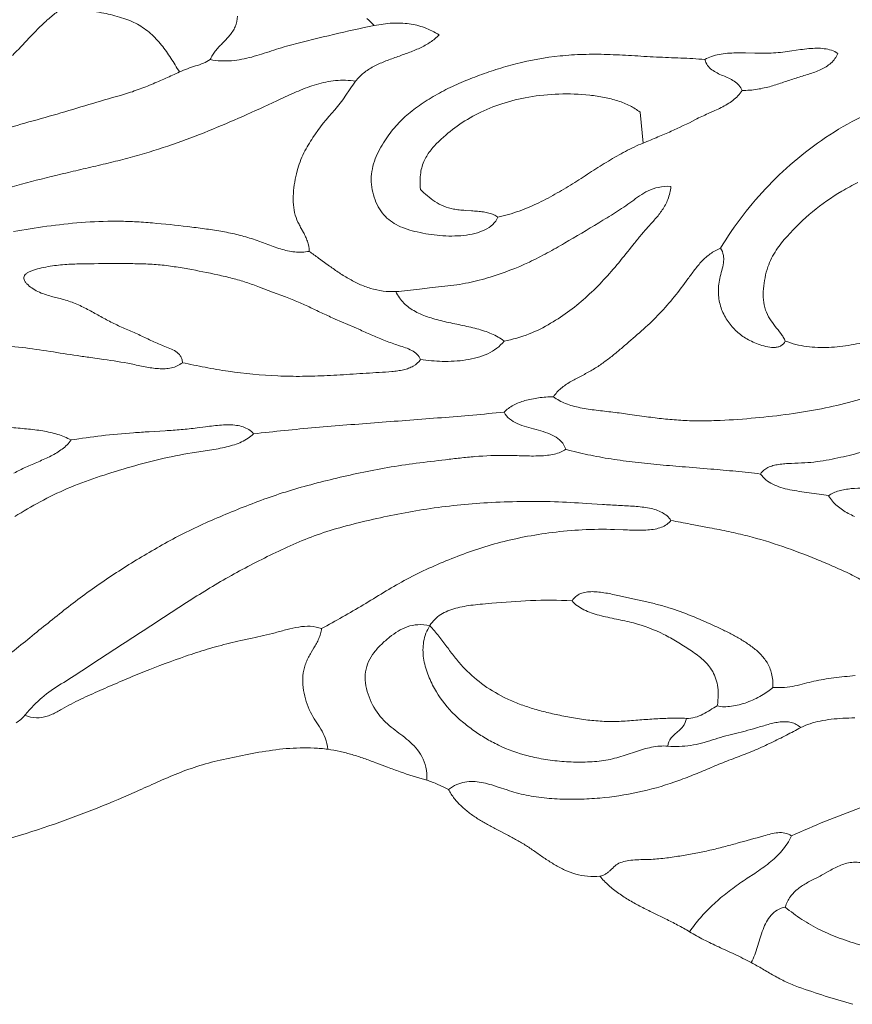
# Model space of a CAD drawing. Header units: millimetres. Extents: x 3808 to 296674, y 522 to 278159.
# Tile 5 of 13: x 112461 to 174808, y 16212 to 89907. Entities that reach past the tile are written whole.
import ezdxf

# ---------------------------------------------------------------- set-up
doc = ezdxf.new("R2010")
doc.units = ezdxf.units.MM
doc.layers.add('03_SMOOTH_PATHS_WATER_BRIDGES', color=7, linetype='CONTINUOUS', lineweight=18)

msp = doc.modelspace()

# ---------------------------------------------------------------- linework, layer by layer
at = {"layer": '03_SMOOTH_PATHS_WATER_BRIDGES'}
for points in [[(110470, 81472, -0.00405), (112858, 82165, 0.001484), (115256, 82848, 0.001688), (117631, 83550, -0.003514), (120013, 84245, 0.016585), (121190, 84621, 0.012381), (122320, 85056, 0.00818), (123398, 85523, 0.003785), (124421, 85995, 0.010373), (123781, 87036, 0.025835), (123079, 88012, 0.042074), (122262, 88873, 0.055975), (121278, 89565, 0.026926), (120710, 89835, 0.021006), (120095, 90058, 0.027253), (118755, 90395, 0.012005), (117321, 90640), (115856, 90856, 0.033267), (115096, 90358, 0.024132), (114408, 89784, 0.014196), (113768, 89161, 0.004164), (113152, 88515, -0.005131), (111921, 87233, -0.011852)], [(138456, 90002, -0.027886), (139005, 89468, -0.036407), (140381, 89648, -0.047912), (141625, 89599, -0.053969), (142773, 89311, -0.05039), (143866, 88773, -0.057904), (143203, 88220, -0.037482), (142420, 87786, -0.019505), (141560, 87430, -0.004224), (140665, 87108, 0.01039), (139780, 86776, 0.026658), (138948, 86394, 0.046068), (138212, 85916, 0.066123), (137616, 85301, 0.008813), (137211, 84725), (136841, 84180, -0.012497), (136468, 83662, -0.022791), (136056, 83167, 0.037877), (134417, 81077, 0.013131), (134066, 80524, 0.019641), (133748, 79942, 0.048951), (133235, 78583, 0.050263), (132954, 76906, 0.035295), (132959, 76054, 0.051408), (133098, 75274, 0.046689), (133376, 74600, 0.007567), (133543, 74288), (133712, 73978, -0.015125), (133869, 73662, -0.025602), (134002, 73328, -0.072884), (134144, 72569, -0.007107), (134848, 72064), (135566, 71537, 0.009142), (136304, 71018, 0.017071), (137073, 70536, 0.025202), (137881, 70120, 0.033174), (138736, 69799, 0.084452), (140625, 69560, 0.014211), (141487, 69626, 0.005865), (142408, 69732), (143356, 69851, -0.007106), (144299, 69955, 0.028172), (146065, 70222, 0.022223), (147681, 70638, 0.036524), (150624, 71765, 0.014786), (151970, 72451, 0.006943), (153268, 73186, 0.004556), (155821, 74704, 0.005911), (157076, 75480, 0.014486), (158289, 76299, -0.007054), (158880, 76725, -0.038479), (159522, 77101, -0.060382), (160281, 77359, -0.062805), (161227, 77431, -0.065516), (160995, 76459, -0.055705), (160580, 75669, -0.031782), (160053, 74991, -0.003487), (159483, 74357, 0.008726), (158927, 73710, 0.004439), (158387, 73048, -0.003893), (157313, 71717, -0.014841), (156187, 70433, -0.019763), (154977, 69233, -0.024482), (153663, 68142, -0.028296), (152218, 67182, -0.038667), (150604, 66388, -0.050475), (148727, 65856, -0.06965), (148187, 65311, -0.05493), (147508, 64904, -0.041059), (146726, 64619, -0.030664), (145874, 64439, -0.023494), (144988, 64351, -0.018727), (144104, 64336, -0.029722), (142477, 64468, -0.114383), (141931, 63978, -0.04141), (141584, 63819, -0.030192), (141196, 63706, -0.020751), (140775, 63627, -0.013149), (140327, 63574, -0.008285), (139383, 63509, 0.001377), (137431, 63383, -0.004463), (135493, 63270, -0.00963), (133632, 63215, -0.01264), (131791, 63244, -0.025472), (128078, 63591, -0.011429), (126342, 63888, -0.005295), (124653, 64236, -0.111504), (123817, 63850, -0.040776), (123353, 63786, -0.02966), (122865, 63789, -0.019976), (122361, 63841, -0.011843), (121845, 63928, -0.002849), (120803, 64143, 0.014548), (118766, 64484), (117764, 64623, -0.002367), (116762, 64763, -0.002388), (114733, 65077, 0.009511), (112650, 65369, 0.032927), (108293, 65596, 0.033558)], [(111921, 87233, 0.005131), (113152, 88515, -0.004164), (113768, 89161, -0.014196), (114408, 89784, -0.024132), (115096, 90358, -0.033267)], [(120095, 90058, -0.021006), (120710, 89835, -0.026926), (121278, 89565, -0.055975), (122262, 88873, -0.042074), (123079, 88012, -0.025835), (123781, 87036, -0.010373), (124421, 85995, -0.025646), (125034, 86241, -0.004464), (125638, 86441, 0.019218), (126213, 86650, 0.045596), (126736, 86921, -0.050019), (126890, 87249, -0.034318), (127102, 87554, -0.01963), (127355, 87846, -0.006832), (127630, 88131, 0.004901), (127910, 88419, 0.016702), (128176, 88718, 0.02934), (128411, 89036, 0.042407), (128596, 89382, 0.08164), (128778, 90165, 0.055281)], [(128778, 90165, -0.08164), (128596, 89382, -0.042407), (128411, 89036, -0.02934), (128176, 88718, -0.016702), (127910, 88419, -0.004901), (127630, 88131, 0.006832), (127355, 87846, 0.01963), (127102, 87554, 0.034318), (126890, 87249, 0.050019), (126736, 86921, 0.070121), (128330, 86836, 0.026438), (129090, 86941, 0.018772), (129836, 87113, 0.010757), (130575, 87332, 0.002851), (131316, 87572, -0.004819), (132065, 87812, -0.012221), (132832, 88029, -0.004394), (135969, 88801, -0.00839), (139005, 89468, 0.027886), (138456, 90002, 0.022031)], [(109798, 76705, -0.017245), (112609, 77588, -0.009649), (115546, 78342, -0.00166), (117036, 78691, 0.001261), (118526, 79038, 0.004228), (120004, 79400, 0.007332), (121457, 79791, 0.015854), (124261, 80695, 0.011527), (126926, 81718, 0.007791), (129479, 82812, 0.004141), (132024, 83976, -0.008747), (133333, 84568, -0.028472), (134690, 85065, -0.048407), (136111, 85348, -0.064017), (137616, 85301, -0.066123), (138212, 85916, -0.046068), (138948, 86394, -0.026658), (139780, 86776, -0.01039), (140665, 87108, 0.004224), (141560, 87430, 0.019505), (142420, 87786, 0.037482), (143203, 88220, 0.057904), (143866, 88773, 0.05039), (142773, 89311, 0.053969), (141625, 89599, 0.047912), (140381, 89648, 0.036407), (139005, 89468, 0.00839), (135969, 88801, 0.004394), (132832, 88029, 0.012221), (132065, 87812, 0.004819), (131316, 87572, -0.002851), (130575, 87332, -0.010757), (129836, 87113, -0.018772), (129090, 86941, -0.026438), (128330, 86836, -0.070121), (126736, 86921, -0.045596), (126213, 86650, -0.019218), (125638, 86441, 0.004464), (125034, 86241, 0.025646), (124421, 85995, -0.003785), (123398, 85523, -0.00818), (122320, 85056, -0.012381), (121190, 84621, -0.016585), (120013, 84245, 0.003514), (117631, 83550, -0.001688), (115256, 82848, -0.001484), (112858, 82165, 0.00405), (110470, 81472, 0.008715)], [(109798, 76705, -0.017245), (112609, 77588, -0.009649), (115546, 78342, -0.00166), (117036, 78691, 0.001261), (118526, 79038, 0.004228), (120004, 79400, 0.007332), (121457, 79791, 0.015854), (124261, 80695, 0.011527), (126926, 81718, 0.007791), (129479, 82812, 0.004141), (132024, 83976, -0.008747), (133333, 84568, -0.028472), (134690, 85065, -0.048407), (136111, 85348, -0.064017), (137616, 85301, 0.008813), (137211, 84725), (136841, 84180, -0.012497), (136468, 83662, -0.022791), (136056, 83167, 0.037877), (134417, 81077, 0.013131), (134066, 80524, 0.019641), (133748, 79942, 0.048951), (133235, 78583, 0.050263), (132954, 76906, 0.035295), (132959, 76054, 0.051408), (133098, 75274, 0.046689), (133376, 74600, 0.007567), (133543, 74288), (133712, 73978, -0.015125), (133869, 73662, -0.025602), (134002, 73328, -0.072884), (134144, 72569, -0.076255), (133057, 72525, -0.027445), (132522, 72612, -0.019501), (131988, 72751, -0.011898), (131453, 72927, -0.004804), (130915, 73123), (130371, 73326, 0.008466), (129820, 73518, 0.020771), (128687, 73835, 0.01511), (127513, 74075, 0.009508), (126297, 74261, 0.00424), (125038, 74419, 0.008619), (122409, 74693, 0.008173), (121064, 74785, 0.011001), (119719, 74825, 0.021346), (117067, 74723, 0.01377), (114489, 74442, 0.011333), (112007, 74053, 0.014519)], [(111693, 59388, -0.004584), (112976, 59281, -0.017421), (114188, 59127, -0.032974), (115309, 58868, -0.050601), (116319, 58449, -0.01226), (118584, 58765, -0.010634), (120978, 58990, -0.003287), (122166, 59067), (123350, 59138, 0.005458), (124542, 59225, 0.009424), (125755, 59351), (126371, 59432, -0.004326), (126984, 59509, -0.011525), (127584, 59566, -0.020299), (128158, 59584, -0.031716), (128695, 59546, -0.046394), (129185, 59433, -0.062464), (129616, 59228, -0.07287), (129977, 58912, -0.006887), (134605, 59376, -0.002881), (139317, 59757, 0.0009), (144047, 60120, 0.004751), (148727, 60532, -0.073872), (149426, 61049, -0.054157), (150295, 61395, -0.036626), (151305, 61600, -0.023956), (152431, 61690, -0.069378), (152993, 62308, -0.041311), (153688, 62795, -0.014529), (154452, 63212, 0.010101), (155221, 63624, 0.020379), (155945, 64080, 0.014978), (156625, 64579, 0.009099), (157276, 65107, 0.003036), (157913, 65649, 0.006098), (159175, 66751, 0.018452), (160378, 67911, 0.020641), (161479, 69169, 0.012478), (162501, 70506, -0.005826), (163002, 71186, -0.026309), (163542, 71827, -0.046915), (164169, 72382, -0.062533), (164931, 72801, -0.026125), (166628, 75273, -0.02785), (168551, 77509, -0.057421), (173122, 81285, -0.065241), (178736, 83977, -0.03278)], [(178736, 83977, 0.065241), (173122, 81285, 0.057421), (168551, 77509, 0.02785), (166628, 75273, 0.026125), (164931, 72801, -0.115991), (165157, 72269, -0.045217), (165179, 71991, -0.032481), (165157, 71707, -0.029733), (165033, 71129, 0.010459), (164885, 70545, 0.064536), (164784, 69407, 0.07033), (164978, 68348, 0.064856), (165438, 67414, 0.053359), (166073, 66648, 0.057843), (166813, 66072, 0.026758), (167251, 65839, 0.021449), (167756, 65629, 0.028447), (168331, 65450, 0.058573), (168913, 65371, 0.049519), (169183, 65396, 0.06777), (169426, 65478, 0.082075), (169632, 65628, 0.080818), (169792, 65856, 0.029988), (169638, 66139, 0.019217), (169454, 66412, 0.008869), (169035, 66951, -0.026491), (168623, 67523, -0.058948), (168306, 68176, -0.059055), (168152, 68941, -0.041513), (168151, 69774, -0.062355), (168491, 71397, -0.062911), (169114, 72667, -0.02345), (169498, 73195, -0.014241), (169918, 73687, -0.037013), (171832, 75530, -0.038897), (174021, 77068, -0.015921), (175226, 77731, -0.012076)], [(176309, 65903, -0.01951), (174710, 65564, -0.030641), (173047, 65381, -0.044696), (171385, 65447, -0.061142), (169792, 65856, 0.029988), (169638, 66139, 0.019217), (169454, 66412, 0.008869), (169035, 66951, -0.026491), (168623, 67523, -0.058948), (168306, 68176, -0.059055), (168152, 68941, -0.041513), (168151, 69774, -0.062355), (168491, 71397, -0.062911), (169114, 72667, -0.02345), (169498, 73195, -0.014241), (169918, 73687, -0.037013), (171832, 75530, -0.038897), (174021, 77068, -0.015921), (175226, 77731, -0.012076)], [(108293, 65596, -0.032927), (112650, 65369, -0.009511), (114733, 65077, 0.002388), (116762, 64763, 0.002367), (117764, 64623), (118766, 64484, -0.014548), (120803, 64143, 0.002849), (121845, 63928, 0.011843), (122361, 63841, 0.019976), (122865, 63789, 0.02966), (123353, 63786, 0.040776), (123817, 63850, 0.111504), (124653, 64236, 0.057857), (124597, 64516, 0.062923), (124489, 64745, 0.104728), (124151, 65080, 0.05022), (123705, 65307, 0.005385), (123217, 65492, -0.019918), (122284, 65901, 0.003428), (121375, 66335, 0.00606), (120438, 66746, -0.011693), (119511, 67165, -0.013311), (118634, 67628, 0.003639), (117769, 68107, 0.018536), (116862, 68556, 0.030937), (115888, 68924, 0.011018), (115372, 69066), (114847, 69201, -0.016503), (114328, 69356, -0.030419), (113826, 69559, -0.038828), (113364, 69827, -0.054752), (113000, 70138, -0.044062), (112874, 70299, -0.066047), (112798, 70458, -0.097023), (112780, 70613, -0.114942), (112827, 70757, -0.084802), (112945, 70889, -0.04887), (113126, 71008, -0.029781), (113359, 71115, -0.019581), (113633, 71209, -0.023611), (114260, 71364, -0.013985), (114920, 71477, -0.02163), (116136, 71599, -0.010964), (117343, 71638, -0.003805), (120093, 71651, -0.005085), (121425, 71640, -0.014442), (122685, 71581, -0.015875), (123893, 71443, -0.00848), (125060, 71252, -0.010588), (127297, 70807, -0.00864), (128383, 70548, -0.01471), (129429, 70246, -0.012489), (130421, 69894), (131392, 69521), (132372, 69156, -0.011145), (133336, 68774, -0.010932), (134258, 68351, 0.00287), (135167, 67916, 0.006405), (136096, 67501), (137034, 67094), (137969, 66683, 0.002283), (138904, 66273, 0.007835), (139853, 65878, 0.014667), (140838, 65520, -0.005209), (141343, 65353, -0.035773), (141817, 65153, -0.074733), (142210, 64874, -0.107592), (142477, 64468, 0.029722), (144104, 64336, 0.018727), (144988, 64351, 0.023494), (145874, 64439, 0.030664), (146726, 64619, 0.041059), (147508, 64904, 0.05493), (148187, 65311, 0.06965), (148727, 65856, 0.037173), (148286, 66155, 0.028921), (147793, 66401, 0.021386), (147258, 66604, 0.014909), (146690, 66774, 0.013725), (145493, 67052, -0.00491), (144280, 67312, -0.023097), (143123, 67629, -0.019231), (142586, 67829, -0.025362), (142087, 68067, -0.032111), (141633, 68352, -0.038763), (141233, 68690, -0.090851), (140625, 69560, -0.084452), (138736, 69799, -0.033174), (137881, 70120, -0.025202), (137073, 70536, -0.017071), (136304, 71018, -0.009142), (135566, 71537), (134848, 72064, 0.007107), (134144, 72569, -0.076255), (133057, 72525, -0.027445), (132522, 72612, -0.019501), (131988, 72751, -0.011898), (131453, 72927, -0.004804), (130915, 73123), (130371, 73326, 0.008466), (129820, 73518, 0.020771), (128687, 73835, 0.01511), (127513, 74075, 0.009508), (126297, 74261, 0.00424), (125038, 74419, 0.008619), (122409, 74693, 0.008173), (121064, 74785, 0.011001), (119719, 74825, 0.021346), (117067, 74723, 0.01377), (114489, 74442, 0.011333), (112007, 74053, 0.014519)], [(176309, 65903, -0.01951), (174710, 65564, -0.030641), (173047, 65381, -0.044696), (171385, 65447, -0.061142), (169792, 65856, -0.080818), (169632, 65628, -0.082075), (169426, 65478, -0.06777), (169183, 65396, -0.049519), (168913, 65371, -0.058573), (168331, 65450, -0.028447), (167756, 65629, -0.021449), (167251, 65839, -0.026758), (166813, 66072, -0.057843), (166073, 66648, -0.053359), (165438, 67414, -0.064856), (164978, 68348, -0.07033), (164784, 69407, -0.064536), (164885, 70545, -0.010459), (165033, 71129, 0.029733), (165157, 71707, 0.032481), (165179, 71991, 0.045217), (165157, 72269, 0.115991), (164931, 72801, 0.062533), (164169, 72382, 0.046915), (163542, 71827, 0.026309), (163002, 71186, 0.005826), (162501, 70506, -0.012478), (161479, 69169, -0.020641), (160378, 67911, -0.018452), (159175, 66751, -0.006098), (157913, 65649, -0.003036), (157276, 65107, -0.009099), (156625, 64579, -0.014978), (155945, 64080, -0.020379), (155221, 63624, -0.010101), (154452, 63212, 0.014529), (153688, 62795, 0.041311), (152993, 62308, 0.069378), (152431, 61690, 0.041185), (152860, 61403, 0.033117), (153341, 61177, 0.025204), (153866, 61001, 0.018239), (154428, 60865, 0.019433), (155629, 60676, 0.001106), (156883, 60529, -0.004557), (158141, 60364), (159400, 60189, 0.006692), (160668, 60034, 0.012045), (161955, 59925, 0.013027), (163267, 59883, 0.010238), (164592, 59903, 0.013286), (167232, 60072, 0.010705), (169784, 60348, 0.014771), (172213, 60736, 0.014328), (174514, 61251, 0.007878), (176729, 61851, 0.008173)], [(176729, 61851, -0.007878), (174514, 61251, -0.014328), (172213, 60736, -0.014771), (169784, 60348, -0.010705), (167232, 60072, -0.013286), (164592, 59903, -0.010238), (163267, 59883, -0.013027), (161955, 59925, -0.012045), (160668, 60034, -0.006692), (159400, 60189), (158141, 60364, 0.004557), (156883, 60529, -0.001106), (155629, 60676, -0.019433), (154428, 60865, -0.018239), (153866, 61001, -0.025204), (153341, 61177, -0.033117), (152860, 61403, -0.041185), (152431, 61690, 0.023956), (151305, 61600, 0.036626), (150295, 61395, 0.054157), (149426, 61049, 0.073872), (148727, 60532, 0.099693), (149146, 60026, 0.066154), (149724, 59677, 0.032668), (150403, 59431, 0.007119), (151128, 59229, -0.016226), (151842, 59018, -0.044388), (152489, 58739, -0.080404), (153012, 58336, -0.105313), (153356, 57755, 0.018644), (155002, 57346, 0.01363), (156741, 57030, 0.00945), (158552, 56787, 0.005863), (160414, 56595, 0.002643), (162305, 56431), (164204, 56276, -0.003491), (166090, 56107, -0.006789), (167940, 55903, -0.081339), (168175, 56185, -0.065825), (168489, 56389, -0.045866), (168867, 56529, -0.029635), (169296, 56618, -0.017826), (169762, 56670, -0.008957), (170252, 56698, 0.00401), (171246, 56740, 0.032053), (173081, 56973, 0.009347), (173936, 57152, 0.003715), (174773, 57350, 0.004611), (176429, 57765, 0.011234)], [(110685, 41606, 0.002488), (113397, 43791, -0.001305), (114751, 44888, -0.004907), (116122, 45971, -0.015825), (118962, 48031, -0.015066), (121971, 49925, -0.00792), (123530, 50817, -0.011465), (125141, 51656, -0.010878), (126817, 52431, -0.006657), (128542, 53157, -0.007092), (130303, 53847, -0.011666), (132119, 54482, -0.011428), (134012, 55040, -0.007225), (135965, 55538, -0.007061), (137962, 55992, -0.010298), (140019, 56385, -0.008781), (142154, 56703, -0.003472), (144335, 56974, -0.002634), (145434, 57100, -0.006728), (146551, 57207, -0.023448), (148913, 57295, -0.003802), (150172, 57261, 0.005557), (150796, 57250, 0.011279), (151400, 57259, 0.018513), (151971, 57301, 0.028298), (152496, 57390, 0.041725), (152962, 57536, 0.058585), (153356, 57755, 0.105313), (153012, 58336, 0.080404), (152489, 58739, 0.044388), (151842, 59018, 0.016226), (151128, 59229, -0.007119), (150403, 59431, -0.032668), (149724, 59677, -0.066154), (149146, 60026, -0.099693), (148727, 60532, -0.004751), (144047, 60120, -0.0009), (139317, 59757, 0.002881), (134605, 59376, 0.006887), (129977, 58912, -0.04893), (129561, 58575, -0.038568), (129077, 58307, -0.028547), (128536, 58096, -0.020063), (127949, 57930, -0.013119), (127328, 57798, -0.0073), (126685, 57688, 0.000733), (125379, 57490, 0.018914), (122875, 56986, 0.011742), (120501, 56353, 0.01139), (118204, 55639, 0.019921), (116023, 54809, 0.021964), (113999, 53825, 0.015303), (112098, 52718, 0.014025)], [(112025, 55965, -0.014824), (112921, 56414, -0.006906), (113869, 56826, 0.01683), (114807, 57256, 0.018353), (115246, 57499, 0.02599), (115651, 57774, 0.034199), (116013, 58087, 0.041926), (116319, 58449, 0.050601), (115309, 58868, 0.032974), (114188, 59127, 0.017421), (112976, 59281, 0.004584), (111693, 59388)], [(112098, 52718, -0.015303), (113999, 53825, -0.021964), (116023, 54809, -0.019921), (118204, 55639, -0.01139), (120501, 56353, -0.011742), (122875, 56986, -0.018914), (125379, 57490, -0.000733), (126685, 57688, 0.0073), (127328, 57798, 0.013119), (127949, 57930, 0.020063), (128536, 58096, 0.028547), (129077, 58307, 0.038568), (129561, 58575, 0.04893), (129977, 58912, 0.07287), (129616, 59228, 0.062464), (129185, 59433, 0.046394), (128695, 59546, 0.031716), (128158, 59584, 0.020299), (127584, 59566, 0.011525), (126984, 59509, 0.004326), (126371, 59432), (125755, 59351, -0.009424), (124542, 59225, -0.005458), (123350, 59138), (122166, 59067, 0.003287), (120978, 58990, 0.010634), (118584, 58765, 0.01226), (116319, 58449, -0.041926), (116013, 58087, -0.034199), (115651, 57774, -0.02599), (115246, 57499, -0.018353), (114807, 57256, -0.01683), (113869, 56826, 0.006906), (112921, 56414, 0.014824), (112025, 55965, 0.004865)], [(174973, 52725, -0.016206), (174504, 52956, -0.023673), (174065, 53218, -0.031742), (173666, 53520, -0.08569), (173032, 54282, 0.013145), (172315, 54405, 0.004038), (171577, 54505, -0.004435), (170838, 54606, -0.013606), (170123, 54729, -0.024883), (169453, 54899, -0.039622), (168851, 55136, -0.057701), (168339, 55463, -0.073681), (167940, 55903, 0.006789), (166090, 56107, 0.003491), (164204, 56276), (162305, 56431, -0.002643), (160414, 56595, -0.005863), (158552, 56787, -0.00945), (156741, 57030, -0.01363), (155002, 57346, -0.018644), (153356, 57755, -0.058585), (152962, 57536, -0.041725), (152496, 57390, -0.028298), (151971, 57301, -0.018513), (151400, 57259, -0.011279), (150796, 57250, -0.005557), (150172, 57261, 0.003802), (148913, 57295, 0.023448), (146551, 57207, 0.006728), (145434, 57100, 0.002634), (144335, 56974, 0.003472), (142154, 56703, 0.008781), (140019, 56385, 0.010298), (137962, 55992, 0.007061), (135965, 55538, 0.007225), (134012, 55040, 0.011428), (132119, 54482, 0.011666), (130303, 53847, 0.007092), (128542, 53157, 0.006657), (126817, 52431, 0.010878), (125141, 51656, 0.011465), (123530, 50817, 0.00792), (121971, 49925, 0.015066), (118962, 48031, 0.015825), (116122, 45971, 0.004907), (114751, 44888, 0.001305), (113397, 43791, -0.002488), (110685, 41606, -0.003438)], [(176429, 57765, -0.004611), (174773, 57350, -0.003715), (173936, 57152, -0.009347), (173081, 56973, -0.032053), (171246, 56740, -0.00401), (170252, 56698, 0.008957), (169762, 56670, 0.017826), (169296, 56618, 0.029635), (168867, 56529, 0.045866), (168489, 56389, 0.065825), (168175, 56185, 0.081339), (167940, 55903, 0.073681), (168339, 55463, 0.057701), (168851, 55136, 0.039622), (169453, 54899, 0.024883), (170123, 54729, 0.013606), (170838, 54606, 0.004435), (171577, 54505, -0.004038), (172315, 54405, -0.013145), (173032, 54282, -0.047887), (173400, 54494, -0.037364), (173812, 54645, -0.027696), (174259, 54746, -0.019692), (174732, 54806, -0.020706), (175719, 54847)], [(175719, 54847, 0.020706), (174732, 54806, 0.019692), (174259, 54746, 0.027696), (173812, 54645, 0.037364), (173400, 54494, 0.047887), (173032, 54282, 0.08569), (173666, 53520, 0.031742), (174065, 53218, 0.023673), (174504, 52956, 0.016206), (174973, 52725, 0.009487)], [(112192, 37269, 0.069718), (112847, 37847, -0.017325), (113470, 38540, -0.02135), (114115, 39154, -0.047815), (115562, 40191, 0.014056), (117114, 41166, 0.000425), (118628, 42179, -0.003955), (120161, 43175, 0.000996), (121703, 44164, 0.001595), (123232, 45162, -0.00218), (124762, 46159, -0.005373), (126315, 47136, -0.007962), (127903, 48078, -0.015475), (131212, 49823, -0.010529), (132936, 50631, -0.01845), (134744, 51353, -0.017947), (136666, 51952, -0.010629), (138687, 52458, -0.008386), (140783, 52905, -0.010609), (142938, 53280, -0.023074), (147495, 53751, -0.010481), (149990, 53845, -0.012251), (152504, 53828, -0.00849), (154913, 53700), (156098, 53622, 0.003587), (157291, 53552, -0.005844), (158489, 53487, -0.011958), (159066, 53431, -0.01965), (159611, 53345, -0.02968), (160112, 53214, -0.042667), (160557, 53026, -0.05752), (160933, 52769, -0.069042), (161227, 52431, 0.003033), (162673, 52153), (164126, 51879, -0.005148), (165563, 51591, -0.009621), (166963, 51266, -0.021054), (169612, 50469, -0.013206), (172113, 49523, -0.006038), (173330, 49015, -0.009578), (174516, 48475, -0.013402), (175658, 47890, -0.017554)], [(175658, 47890, 0.013402), (174516, 48475, 0.009578), (173330, 49015, 0.006038), (172113, 49523, 0.013206), (169612, 50469, 0.021054), (166963, 51266, 0.009621), (165563, 51591, 0.005148), (164126, 51879), (162673, 52153, -0.003033), (161227, 52431, -0.082841), (160919, 52127, -0.063905), (160517, 51917, -0.043463), (160037, 51784, -0.028066), (159495, 51715, -0.017307), (158905, 51692, -0.009474), (158284, 51701, -0.003169), (157647, 51727), (157009, 51753, 0.02172), (154588, 51728, 0.018208), (152346, 51524, 0.016327), (150234, 51189, 0.017963), (148243, 50731, 0.017255), (146372, 50155, 0.013308), (144595, 49487, 0.012511), (142887, 48747, 0.015739), (141257, 47928, 0.011443), (139708, 47031, -0.001218), (138186, 46108, -0.005646), (136638, 45208, -0.001882), (135069, 44329, -0.041635), (134990, 43945, -0.031664), (134857, 43581, -0.020447), (134685, 43229, -0.009453), (134489, 42883), (134286, 42537, 0.011282), (134090, 42183, 0.021453), (133917, 41816, 0.031171), (133782, 41429, 0.060507), (133662, 40588, 0.045406), (133721, 39705, 0.075996), (134237, 38072, 0.027919), (134617, 37423, -0.00985), (135005, 36817, -0.045648), (135332, 36146, -0.060089), (135532, 35301, -0.021315), (136456, 35135, -0.01684), (137351, 34902, -0.011602), (138234, 34617, -0.006107), (139117, 34298), (140015, 33959, 0.004264), (140942, 33617, 0.021234), (142940, 32986, 0.070913), (142875, 33962, 0.070648), (142580, 34758, 0.056025), (142125, 35408, 0.035495), (141578, 35945, 0.015799), (141000, 36406, -0.004331), (140421, 36846, -0.024247), (139863, 37325, -0.039848), (139345, 37900, -0.081711), (138551, 39422, -0.049384), (138359, 40270, -0.065946), (138364, 41100, -0.070936), (138592, 41861, -0.053978), (139004, 42546, -0.038043), (139543, 43154, -0.02574), (140152, 43688, -0.031706), (140791, 44140, -0.053592), (141481, 44469, -0.067411), (142262, 44625, -0.06453), (143171, 44560, -0.113533), (143998, 45383, -0.042749), (144526, 45655, -0.031728), (145112, 45855, -0.022059), (145746, 45997, -0.014058), (146415, 46097, -0.007329), (147106, 46171), (147808, 46233, -0.012836), (150711, 46426, -0.022127), (153819, 46412, -0.159563), (154459, 46948, -0.057586), (154873, 47063, -0.040012), (155333, 47098, -0.026457), (155827, 47070, -0.016541), (156341, 46997, -0.011038), (157380, 46784), (158370, 46569, -0.003144), (159304, 46362, -0.007252), (160197, 46144, -0.0113), (161063, 45899, -0.020988), (162750, 45291, -0.011044), (164371, 44588, -0.005557), (165152, 44222, -0.010701), (165906, 43839, -0.016092), (166625, 43424, -0.021532), (167302, 42961, -0.03662), (167921, 42431, -0.060657), (168429, 41784, -0.074544), (168764, 40969, -0.036122), (168848, 40481, -0.032783), (168866, 39931, 0.038442), (169742, 39934, 0.030278), (170511, 40045, 0.013366), (171223, 40215, -0.007525), (171926, 40391, -0.014811), (172660, 40534, -0.009725), (173426, 40645, -0.006519), (175018, 40816, -0.005424)], [(107788, 27538, 0.021003), (114651, 29568, 0.021966), (121024, 32060, 0.000796), (122554, 32747, -0.008909), (124107, 33414, -0.017764), (125731, 34011, -0.02477), (127474, 34487, -0.004908), (129372, 34890, -0.015698), (131387, 35232, -0.02696), (133460, 35405, -0.018227), (134500, 35394, -0.021663), (135532, 35301, 0.060089), (135332, 36146, 0.045648), (135005, 36817, 0.00985), (134617, 37423, -0.027919), (134237, 38072, -0.075996), (133721, 39705, -0.045406), (133662, 40588, -0.060507), (133782, 41429, -0.031171), (133917, 41816, -0.021453), (134090, 42183, -0.011282), (134286, 42537), (134489, 42883, 0.009453), (134685, 43229, 0.020447), (134857, 43581, 0.031664), (134990, 43945, 0.041635), (135069, 44329, 0.078788), (134224, 44504, 0.052215), (133356, 44452, 0.025002), (132478, 44262, 0.001307), (131599, 44024, -0.008188), (130728, 43809, -0.003768), (129867, 43618), (129015, 43434, 0.005681), (128170, 43240, 0.013547), (126504, 42785, 0.008736), (124888, 42264, 0.013943), (121815, 41126, 0.005273), (120308, 40498, 0.001773), (118827, 39857, 0.006272), (117389, 39215, 0.018116), (115971, 38497), (115616, 38297, -0.007758), (115258, 38100, -0.016985), (114892, 37923, -0.026722), (114516, 37780, -0.081749), (113722, 37656, -0.097208), (112847, 37847, -0.069718), (112192, 37269, -0.02261)], [(175018, 40816, 0.006519), (173426, 40645, 0.009725), (172660, 40534, 0.014811), (171926, 40391, 0.007525), (171223, 40215, -0.013366), (170511, 40045, -0.030278), (169742, 39934, -0.038442), (168866, 39931, -0.03072), (168477, 39618, -0.024179), (168009, 39319, -0.04308), (166917, 38813, -0.024158), (166336, 38632, -0.029194), (165759, 38518, -0.03787), (165206, 38483, -0.051609), (164699, 38542, 0.019145), (164164, 38239, -0.016402), (163621, 37928, -0.051458), (163037, 37692, -0.080053), (162384, 37616, -0.136805), (162129, 37003, -0.039841), (161921, 36777, -0.013244), (161690, 36574, 0.013244), (161458, 36371, 0.039841), (161250, 36146, 0.136805), (160995, 35532, 0.061542), (162699, 35593, 0.023661), (163519, 35762, 0.017255), (164334, 36001, -0.012165), (165147, 36245, -0.005414), (165957, 36457), (166781, 36666, 0.008204), (167633, 36901, -0.004949), (168518, 37163, -0.014709), (168961, 37272, -0.024513), (169397, 37344, -0.036489), (169820, 37361, -0.050126), (170224, 37308, -0.130362), (170949, 36921, -0.040143), (171640, 37213, -0.030112), (172404, 37416, -0.021755), (173228, 37545, -0.015069), (174098, 37618, -0.009638), (174998, 37648, -0.005001)], [(174998, 37648, 0.009638), (174098, 37618, 0.015069), (173228, 37545, 0.021755), (172404, 37416, 0.030112), (171640, 37213, 0.040143), (170949, 36921, -0.002148), (169870, 36358, -0.006501), (168737, 35792, -0.010709), (167557, 35252, -0.015053), (166335, 34767, 0.009689), (165119, 34298, 0.002818), (163930, 33806, -0.004301), (162738, 33316, -0.011025), (161510, 32855, -0.06184), (155908, 31652, -0.016611), (154322, 31563, -0.018935), (152712, 31585, -0.023116), (151135, 31739, -0.02985), (149649, 32044, -0.012248), (148955, 32254), (148292, 32474, 0.010378), (147652, 32675, 0.024054), (147028, 32825, 0.039043), (146414, 32893, 0.052383), (145803, 32847, 0.058475), (145187, 32657, 0.054435), (144560, 32292, 0.041048), (145006, 31621, 0.035655), (145538, 31039, 0.028516), (146143, 30529, 0.020976), (146803, 30075, 0.013742), (147503, 29662, 0.006969), (148228, 29274), (148962, 28895, -0.005948), (149689, 28509, -0.019226), (150399, 28079, -0.007245), (151099, 27603, 0.003966), (151805, 27117, 0.015072), (152530, 26657, 0.026464), (153288, 26259, 0.037615), (154093, 25962, 0.098163), (155903, 25810, 0.112761), (156335, 25964, 0.033368), (156520, 26096, 0.016316), (156693, 26249, -0.01466), (157041, 26567, -0.076264), (157444, 26818, -0.053418), (157942, 26955, -0.027005), (158513, 27019, -0.009486), (159124, 27043, 0.004834), (159741, 27062, 0.020433), (160913, 27167, 0.009913), (162020, 27335, 0.00543), (163096, 27526, 0.008856), (164149, 27745, 0.007964), (165180, 27998, 0.002676), (166183, 28268, 0.003504), (168173, 28821, -0.011282), (168702, 28965, -0.0387), (169236, 29055, -0.071577), (169759, 29028, -0.097763), (170255, 28819, -0.010366), (172799, 29916, -0.009184), (175403, 30917, -0.006708)], [(175403, 30917, 0.009184), (172799, 29916, 0.010366), (170255, 28819, -0.069193), (169527, 27692, -0.026761), (169074, 27219, -0.020368), (168579, 26789, -0.013878), (168051, 26391, -0.007563), (167503, 26014), (166946, 25645, 0.004681), (166393, 25274, 0.017374), (165329, 24487, 0.021032), (164337, 23629, 0.024475), (163429, 22685, 0.027366), (162616, 21644, 0.019366), (163687, 21048, 0.008796), (164801, 20510, -0.001918), (165980, 19960, -0.010499), (167245, 19329, 0.032621), (167503, 19911, 0.014692), (167713, 20539), (167909, 21183, -0.016075), (168122, 21809, -0.034328), (168385, 22385, -0.056468), (168729, 22880, -0.076775), (169187, 23261, -0.080995), (169792, 23495, -0.085506), (170174, 24273, -0.068464), (170746, 24859, -0.039653), (171444, 25317, -0.012771), (172206, 25711, 0.013266), (172596, 25920), (172996, 26148, -0.009621), (173409, 26376, -0.020315), (173840, 26580, -0.031211), (174292, 26740, -0.041515), (174768, 26834, -0.101351), (175810, 26736, -0.124831)], [(175489, 20623, -0.018825), (173897, 21148, -0.024382), (172407, 21786, -0.030183), (171033, 22560, -0.035527), (169792, 23495, -0.085506), (170174, 24273, -0.068464), (170746, 24859, -0.039653), (171444, 25317, -0.012771), (172206, 25711, 0.013266), (172596, 25920), (172996, 26148, -0.009621), (173409, 26376, -0.020315), (173840, 26580, -0.031211), (174292, 26740, -0.041515), (174768, 26834, -0.101351), (175810, 26736, -0.008538)], [(174842, 16224, -0.013805), (172773, 16829, -0.006297), (170773, 17503, -0.028211), (169821, 17900, -0.016382), (168932, 18368, -0.003484), (168081, 18860, 0.010348), (167245, 19329, 0.032621), (167503, 19911, 0.014692), (167713, 20539), (167909, 21183, -0.016075), (168122, 21809, -0.034328), (168385, 22385, -0.056468), (168729, 22880, -0.076775), (169187, 23261, -0.080995), (169792, 23495, 0.035527), (171033, 22560, 0.030183), (172407, 21786, 0.024382), (173897, 21148, 0.018825), (175489, 20623, 0.013809)]]:
    msp.add_lwpolyline(points, format="xyb", dxfattribs=at)
for points in [[(163773, 86921, -0.05446), (164275, 87163, -0.040024), (164839, 87313, -0.02688), (165455, 87392, -0.016279), (166112, 87420, -0.007721), (166797, 87416), (167501, 87401, 0.006623), (168211, 87394, 0.013876), (168916, 87417, 0.014039), (169607, 87481, 0.006392), (170278, 87571), (170928, 87665, -0.010947), (171551, 87739, -0.021832), (172146, 87771, -0.034737), (172709, 87737, -0.04846), (173237, 87616, -0.05879), (173727, 87384, -0.113131), (173207, 86657, -0.042804), (172851, 86390, -0.031213), (172447, 86172, -0.020704), (172007, 85990, -0.011684), (171544, 85833, -0.003706), (171068, 85687, 0.003921), (170592, 85542, 0.005943), (169664, 85228, -0.013799), (168723, 84926, -0.030109), (167706, 84699, -0.038711), (166551, 84606, -0.046235), (166239, 84208, -0.038203), (165866, 83871, -0.028658), (165446, 83582, -0.019364), (164990, 83329, -0.010884), (164510, 83100), (164020, 82882, 0.004572), (163531, 82662, 0.012514), (163056, 82430, -0.01673), (161234, 81551, -0.0053), (160254, 81129, -0.002528), (159144, 80671, 0.024219), (157821, 80052, 0.015328), (156546, 79327, 0.006411), (155288, 78537, -0.002205), (154019, 77726, -0.010451), (152711, 76936, -0.018202), (151335, 76209, -0.025067), (149862, 75588, -0.030342), (148264, 75116, -0.107877), (147885, 74575, -0.075871), (147292, 74178, -0.04991), (146546, 73912, -0.03489), (145705, 73762, -0.026906), (144821, 73714, -0.021777), (143930, 73752, -0.034798), (142236, 74019, -0.021933), (141486, 74222, -0.034749), (140816, 74488, -0.047464), (140228, 74842, -0.055261), (139725, 75312, -0.050952), (139311, 75912, -0.04555), (139003, 76614, -0.045458), (138823, 77378, -0.049894), (138789, 78162, -0.047995), (138912, 78933, -0.037109), (139163, 79671, -0.02795), (139505, 80364, -0.020696), (139898, 80998, -0.038102), (140745, 82072, -0.035502), (141704, 82970, -0.026687), (142818, 83779, -0.022299), (144049, 84504, -0.018596), (145351, 85131, -0.013487), (146709, 85682, -0.012765), (148122, 86174, -0.015534), (149621, 86603, -0.035579), (152921, 87193, -0.018407), (154659, 87307, -0.01474), (156446, 87305, -0.007467), (158283, 87218, 0.002677), (160133, 87113, 0.001152), (161962, 87037, -0.012392)], [(163773, 86921, -0.05446), (164275, 87163, -0.040024), (164839, 87313, -0.02688), (165455, 87392, -0.016279), (166112, 87420, -0.007721), (166797, 87416), (167501, 87401, 0.006623), (168211, 87394, 0.013876), (168916, 87417, 0.014039), (169607, 87481, 0.006392), (170278, 87571), (170928, 87665, -0.010947), (171551, 87739, -0.021832), (172146, 87771, -0.034737), (172709, 87737, -0.04846), (173237, 87616, -0.05879), (173727, 87384, -0.113131), (173207, 86657, -0.042804), (172851, 86390, -0.031213), (172447, 86172, -0.020704), (172007, 85990, -0.011684), (171544, 85833, -0.003706), (171068, 85687, 0.003921), (170592, 85542, 0.005943), (169664, 85228, -0.013799), (168723, 84926, -0.030109), (167706, 84699, -0.038711), (166551, 84606, 0.09158), (166313, 85005, 0.067855), (165970, 85299, 0.036049), (165558, 85524, 0.008682), (165116, 85718, -0.016783), (164679, 85917, -0.045658), (164284, 86159, -0.077362), (163970, 86482, -0.093141)], [(166551, 84606, -0.046235), (166239, 84208, -0.038203), (165866, 83871, -0.028658), (165446, 83582, -0.019364), (164990, 83329, -0.010884), (164510, 83100), (164020, 82882, 0.004572), (163531, 82662, 0.012514), (163056, 82430, -0.01673), (161234, 81551, -0.0053), (160254, 81129, -0.002528), (159144, 80671), (158912, 82986, 0.052414), (158163, 83460, 0.038018), (157260, 83826, 0.028473), (156241, 84090, 0.022441), (155142, 84259, 0.035902), (152834, 84339, 0.033062), (150577, 84112, 0.036729), (148556, 83618, 0.038734), (146784, 82888, 0.03826), (145231, 81945, 0.035303), (143868, 80811, 0.032127), (143262, 80166, 0.060478), (142776, 79401, 0.073648), (142488, 78438, 0.034293), (142443, 77858, 0.030235), (142477, 77199, 0.014917), (142991, 76727, 0.03181), (143551, 76303, 0.099877), (144946, 75733, 0.019943), (145374, 75670, 0.009918), (145826, 75631), (146287, 75601, -0.006414), (146745, 75568, -0.015514), (147185, 75516, -0.027243), (147594, 75433, -0.043219), (147958, 75304, -0.063279), (148264, 75116, -0.107877), (147885, 74575, -0.075871), (147292, 74178, -0.04991), (146546, 73912, -0.03489), (145705, 73762, -0.026906), (144821, 73714, -0.021777), (143930, 73752, -0.034798), (142236, 74019, -0.021933), (141486, 74222, -0.034749), (140816, 74488, -0.047464), (140228, 74842, -0.055261), (139725, 75312, -0.050952), (139311, 75912, -0.04555), (139003, 76614, -0.045458), (138823, 77378, -0.049894), (138789, 78162, -0.047995), (138912, 78933, -0.037109), (139163, 79671, -0.02795), (139505, 80364, -0.020696), (139898, 80998, -0.038102), (140745, 82072, -0.035502), (141704, 82970, -0.026687), (142818, 83779, -0.022299), (144049, 84504, -0.018596), (145351, 85131, -0.013487), (146709, 85682, -0.012765), (148122, 86174, -0.015534), (149621, 86603, -0.035579), (152921, 87193, -0.018407), (154659, 87307, -0.01474), (156446, 87305, -0.007467), (158283, 87218, 0.002677), (160133, 87113, 0.001152), (161962, 87037, -0.012392), (163773, 86921, 0.093141), (163970, 86482, 0.077362), (164284, 86159, 0.045658), (164679, 85917, 0.016783), (165116, 85718, -0.008682), (165558, 85524, -0.036049), (165970, 85299, -0.067855), (166313, 85005, -0.09158)], [(159144, 80671), (158912, 82986, 0.052414), (158163, 83460, 0.038018), (157260, 83826, 0.028473), (156241, 84090, 0.022441), (155142, 84259, 0.035902), (152834, 84339, 0.033062), (150577, 84112, 0.036729), (148556, 83618, 0.038734), (146784, 82888, 0.03826), (145231, 81945, 0.035303), (143868, 80811, 0.032127), (143262, 80166, 0.060478), (142776, 79401, 0.073648), (142488, 78438, 0.034293), (142443, 77858, 0.030235), (142477, 77199, 0.014917), (142991, 76727, 0.03181), (143551, 76303, 0.099877), (144946, 75733, 0.019943), (145374, 75670, 0.009918), (145826, 75631), (146287, 75601, -0.006414), (146745, 75568, -0.015514), (147185, 75516, -0.027243), (147594, 75433, -0.043219), (147958, 75304, -0.063279), (148264, 75116, 0.030342), (149862, 75588, 0.025067), (151335, 76209, 0.018202), (152711, 76936, 0.010451), (154019, 77726, 0.002205), (155288, 78537, -0.006411), (156546, 79327, -0.015328), (157821, 80052, -0.024219)], [(140625, 69560, 0.014211), (141487, 69626, 0.005865), (142408, 69732), (143356, 69851, -0.007106), (144299, 69955, 0.028172), (146065, 70222, 0.022223), (147681, 70638, 0.036524), (150624, 71765, 0.014786), (151970, 72451, 0.006943), (153268, 73186, 0.004556), (155821, 74704, 0.005911), (157076, 75480, 0.014486), (158289, 76299, -0.007054), (158880, 76725, -0.038479), (159522, 77101, -0.060382), (160281, 77359, -0.062805), (161227, 77431, -0.065516), (160995, 76459, -0.055705), (160580, 75669, -0.031782), (160053, 74991, -0.003487), (159483, 74357, 0.008726), (158927, 73710, 0.004439), (158387, 73048, -0.003893), (157313, 71717, -0.014841), (156187, 70433, -0.019763), (154977, 69233, -0.024482), (153663, 68142, -0.028296), (152218, 67182, -0.038667), (150604, 66388, -0.050475), (148727, 65856, 0.037173), (148286, 66155, 0.028921), (147793, 66401, 0.021386), (147258, 66604, 0.014909), (146690, 66774, 0.013725), (145493, 67052, -0.00491), (144280, 67312, -0.023097), (143123, 67629, -0.019231), (142586, 67829, -0.025362), (142087, 68067, -0.032111), (141633, 68352, -0.038763), (141233, 68690, -0.090851)], [(142477, 64468, 0.107592), (142210, 64874, 0.074733), (141817, 65153, 0.035773), (141343, 65353, 0.005209), (140838, 65520, -0.014667), (139853, 65878, -0.007835), (138904, 66273, -0.002283), (137969, 66683), (137034, 67094), (136096, 67501, -0.006405), (135167, 67916, -0.00287), (134258, 68351, 0.010932), (133336, 68774, 0.011145), (132372, 69156), (131392, 69521), (130421, 69894, 0.012489), (129429, 70246, 0.01471), (128383, 70548, 0.00864), (127297, 70807, 0.010588), (125060, 71252, 0.00848), (123893, 71443, 0.015875), (122685, 71581, 0.014442), (121425, 71640, 0.005085), (120093, 71651, 0.003805), (117343, 71638, 0.010964), (116136, 71599, 0.02163), (114920, 71477, 0.013985), (114260, 71364, 0.023611), (113633, 71209, 0.019581), (113359, 71115, 0.029781), (113126, 71008, 0.04887), (112945, 70889, 0.084802), (112827, 70757, 0.114942), (112780, 70613, 0.097023), (112798, 70458, 0.066047), (112874, 70299, 0.044062), (113000, 70138, 0.054752), (113364, 69827, 0.038828), (113826, 69559, 0.030419), (114328, 69356, 0.016503), (114847, 69201), (115372, 69066, -0.011018), (115888, 68924, -0.030937), (116862, 68556, -0.018536), (117769, 68107, -0.003639), (118634, 67628, 0.013311), (119511, 67165, 0.011693), (120438, 66746, -0.00606), (121375, 66335, -0.003428), (122284, 65901, 0.019918), (123217, 65492, -0.005385), (123705, 65307, -0.05022), (124151, 65080, -0.104728), (124489, 64745, -0.062923), (124597, 64516, -0.057857), (124653, 64236, 0.005295), (126342, 63888, 0.011429), (128078, 63591, 0.025472), (131791, 63244, 0.01264), (133632, 63215, 0.00963), (135493, 63270, 0.004463), (137431, 63383, -0.001377), (139383, 63509, 0.008285), (140327, 63574, 0.013149), (140775, 63627, 0.020751), (141196, 63706, 0.030192), (141584, 63819, 0.04141), (141931, 63978, 0.114383)], [(161227, 52431, 0.069042), (160933, 52769, 0.05752), (160557, 53026, 0.042667), (160112, 53214, 0.02968), (159611, 53345, 0.01965), (159066, 53431, 0.011958), (158489, 53487, 0.005844), (157291, 53552, -0.003587), (156098, 53622), (154913, 53700, 0.00849), (152504, 53828, 0.012251), (149990, 53845, 0.010481), (147495, 53751, 0.023074), (142938, 53280, 0.010609), (140783, 52905, 0.008386), (138687, 52458, 0.010629), (136666, 51952, 0.017947), (134744, 51353, 0.01845), (132936, 50631, 0.010529), (131212, 49823, 0.015475), (127903, 48078, 0.007962), (126315, 47136, 0.005373), (124762, 46159, 0.00218), (123232, 45162, -0.001595), (121703, 44164, -0.000996), (120161, 43175, 0.003955), (118628, 42179, -0.000425), (117114, 41166, -0.014056), (115562, 40191, 0.047815), (114115, 39154, 0.02135), (113470, 38540, 0.017325), (112847, 37847, 0.097208), (113722, 37656, 0.081749), (114516, 37780, 0.026722), (114892, 37923, 0.016985), (115258, 38100, 0.007758), (115616, 38297), (115971, 38497, -0.018116), (117389, 39215, -0.006272), (118827, 39857, -0.001773), (120308, 40498, -0.005273), (121815, 41126, -0.013943), (124888, 42264, -0.008736), (126504, 42785, -0.013547), (128170, 43240, -0.005681), (129015, 43434), (129867, 43618, 0.003768), (130728, 43809, 0.008188), (131599, 44024, -0.001307), (132478, 44262, -0.025002), (133356, 44452, -0.052215), (134224, 44504, -0.078788), (135069, 44329, 0.001882), (136638, 45208, 0.005646), (138186, 46108, 0.001218), (139708, 47031, -0.011443), (141257, 47928, -0.015739), (142887, 48747, -0.012511), (144595, 49487, -0.013308), (146372, 50155, -0.017255), (148243, 50731, -0.017963), (150234, 51189, -0.016327), (152346, 51524, -0.018208), (154588, 51728, -0.02172), (157009, 51753), (157647, 51727, 0.003169), (158284, 51701, 0.009474), (158905, 51692, 0.017307), (159495, 51715, 0.028066), (160037, 51784, 0.043463), (160517, 51917, 0.063905), (160919, 52127, 0.082841)], [(153819, 46412, 0.022127), (150711, 46426, 0.012836), (147808, 46233), (147106, 46171, 0.007329), (146415, 46097, 0.014058), (145746, 45997, 0.022059), (145112, 45855, 0.031728), (144526, 45655, 0.042749), (143998, 45383, 0.113533), (143171, 44560, -0.016704), (143842, 43763, -0.006384), (144442, 42978, 0.005838), (145020, 42220, 0.018562), (145626, 41500, 0.047154), (147049, 40218, 0.044903), (148729, 39186, 0.020787), (149651, 38776, 0.017432), (150628, 38428, 0.01384), (151665, 38131, 0.01033), (152766, 37872, 0.010711), (153932, 37645, 0.014912), (155148, 37474, 0.019506), (156395, 37384, 0.024669), (157653, 37404, 0.001619), (158896, 37495, -0.003677), (160104, 37578, -0.009618), (161270, 37627, -0.01656), (162384, 37616, 0.080053), (163037, 37692, 0.051458), (163621, 37928, 0.016402), (164164, 38239, -0.019145), (164699, 38542, 0.036636), (164766, 39389, 0.044091), (164707, 40110, 0.098596), (164276, 41244, 0.041969), (163938, 41689, 0.031933), (163543, 42076, 0.020849), (163105, 42421, 0.010016), (162644, 42741, 0.012878), (161690, 43348, 0.019148), (160683, 43901, 0.05239), (158419, 44757, 0.010325), (157786, 44906, 0.003025), (157138, 45040, -0.003925), (156491, 45176, -0.011307), (155861, 45328, -0.019907), (155263, 45512, -0.030431), (154712, 45744, -0.042955), (154226, 46039, -0.055583)], [(153819, 46412, -0.159563), (154459, 46948, -0.057586), (154873, 47063, -0.040012), (155333, 47098, -0.026457), (155827, 47070, -0.016541), (156341, 46997, -0.011038), (157380, 46784), (158370, 46569, -0.003144), (159304, 46362, -0.007252), (160197, 46144, -0.0113), (161063, 45899, -0.020988), (162750, 45291, -0.011044), (164371, 44588, -0.005557), (165152, 44222, -0.010701), (165906, 43839, -0.016092), (166625, 43424, -0.021532), (167302, 42961, -0.03662), (167921, 42431, -0.060657), (168429, 41784, -0.074544), (168764, 40969, -0.036122), (168848, 40481, -0.032783), (168866, 39931, -0.03072), (168477, 39618, -0.024179), (168009, 39319, -0.04308), (166917, 38813, -0.024158), (166336, 38632, -0.029194), (165759, 38518, -0.03787), (165206, 38483, -0.051609), (164699, 38542, 0.036636), (164766, 39389, 0.044091), (164707, 40110, 0.098596), (164276, 41244, 0.041969), (163938, 41689, 0.031933), (163543, 42076, 0.020849), (163105, 42421, 0.010016), (162644, 42741, 0.012878), (161690, 43348, 0.019148), (160683, 43901, 0.05239), (158419, 44757, 0.010325), (157786, 44906, 0.003025), (157138, 45040, -0.003925), (156491, 45176, -0.011307), (155861, 45328, -0.019907), (155263, 45512, -0.030431), (154712, 45744, -0.042955), (154226, 46039, -0.055583)], [(142940, 32986, 0.070913), (142875, 33962, 0.070648), (142580, 34758, 0.056025), (142125, 35408, 0.035495), (141578, 35945, 0.015799), (141000, 36406, -0.004331), (140421, 36846, -0.024247), (139863, 37325, -0.039848), (139345, 37900, -0.081711), (138551, 39422, -0.049384), (138359, 40270, -0.065946), (138364, 41100, -0.070936), (138592, 41861, -0.053978), (139004, 42546, -0.038043), (139543, 43154, -0.02574), (140152, 43688, -0.031706), (140791, 44140, -0.053592), (141481, 44469, -0.067411), (142262, 44625, -0.06453), (143171, 44560, 0.098666), (142710, 43352, 0.042531), (142659, 42734, 0.036039), (142705, 42118, 0.053682), (143021, 40926, 0.03514), (143524, 39842, 0.06749), (144829, 38081, 0.026427), (145607, 37360, 0.020142), (146447, 36715, 0.01921), (147340, 36131, 0.022918), (148302, 35612, 0.050308), (150533, 34807, 0.022702), (151836, 34540, 0.021213), (153223, 34380, 0.022195), (154637, 34340, 0.025655), (156020, 34432, 0.025131), (156682, 34547, 0.016776), (157325, 34715, 0.00811), (157952, 34913), (158567, 35118, -0.010147), (159175, 35305, -0.020199), (159779, 35453, -0.030721), (160385, 35536, -0.04044), (160995, 35532, 0.061542), (162699, 35593, 0.023661), (163519, 35762, 0.017255), (164334, 36001, -0.012165), (165147, 36245, -0.005414), (165957, 36457), (166781, 36666, 0.008204), (167633, 36901, -0.004949), (168518, 37163, -0.014709), (168961, 37272, -0.024513), (169397, 37344, -0.036489), (169820, 37361, -0.050126), (170224, 37308, -0.130362), (170949, 36921, -0.002148), (169870, 36358, -0.006501), (168737, 35792, -0.010709), (167557, 35252, -0.015053), (166335, 34767, 0.009689), (165119, 34298, 0.002818), (163930, 33806, -0.004301), (162738, 33316, -0.011025), (161510, 32855, -0.06184), (155908, 31652, -0.016611), (154322, 31563, -0.018935), (152712, 31585, -0.023116), (151135, 31739, -0.02985), (149649, 32044, -0.012248), (148955, 32254), (148292, 32474, 0.010378), (147652, 32675, 0.024054), (147028, 32825, 0.039043), (146414, 32893, 0.052383), (145803, 32847, 0.058475), (145187, 32657, 0.054435), (144560, 32292, -0.011281), (144159, 32477), (143760, 32669, 0.015846), (143357, 32847, 0.029624)], [(143171, 44560, 0.098666), (142710, 43352, 0.042531), (142659, 42734, 0.036039), (142705, 42118, 0.053682), (143021, 40926, 0.03514), (143524, 39842, 0.06749), (144829, 38081, 0.026427), (145607, 37360, 0.020142), (146447, 36715, 0.01921), (147340, 36131, 0.022918), (148302, 35612, 0.050308), (150533, 34807, 0.022702), (151836, 34540, 0.021213), (153223, 34380, 0.022195), (154637, 34340, 0.025655), (156020, 34432, 0.025131), (156682, 34547, 0.016776), (157325, 34715, 0.00811), (157952, 34913), (158567, 35118, -0.010147), (159175, 35305, -0.020199), (159779, 35453, -0.030721), (160385, 35536, -0.04044), (160995, 35532, -0.136805), (161250, 36146, -0.039841), (161458, 36371, -0.013244), (161690, 36574, 0.013244), (161921, 36777, 0.039841), (162129, 37003, 0.136805), (162384, 37616, 0.01656), (161270, 37627, 0.009618), (160104, 37578, 0.003677), (158896, 37495, -0.001619), (157653, 37404, -0.024669), (156395, 37384, -0.019506), (155148, 37474, -0.014912), (153932, 37645, -0.010711), (152766, 37872, -0.01033), (151665, 38131, -0.01384), (150628, 38428, -0.017432), (149651, 38776, -0.020787), (148729, 39186, -0.044903), (147049, 40218, -0.047154), (145626, 41500, -0.018562), (145020, 42220, -0.005838), (144442, 42978, 0.006384), (143842, 43763, 0.016704)], [(170255, 28819, 0.097763), (169759, 29028, 0.071577), (169236, 29055, 0.0387), (168702, 28965, 0.011282), (168173, 28821, -0.003504), (166183, 28268, -0.002676), (165180, 27998, -0.007964), (164149, 27745, -0.008856), (163096, 27526, -0.00543), (162020, 27335, -0.009913), (160913, 27167, -0.020433), (159741, 27062, -0.004834), (159124, 27043, 0.009486), (158513, 27019, 0.027005), (157942, 26955, 0.053418), (157444, 26818, 0.076264), (157041, 26567, 0.01466), (156693, 26249, -0.016316), (156520, 26096, -0.033368), (156335, 25964, -0.112761), (155903, 25810, 0.037403), (156564, 25115, 0.029742), (157313, 24515, 0.021481), (158133, 23987, 0.013532), (159003, 23508, 0.006119), (159905, 23056), (160820, 22610, -0.007827), (161730, 22146, -0.014875), (162616, 21644, -0.027366), (163429, 22685, -0.024475), (164337, 23629, -0.021032), (165329, 24487, -0.017374), (166393, 25274, -0.004681), (166946, 25645), (167503, 26014, 0.007563), (168051, 26391, 0.013878), (168579, 26789, 0.020368), (169074, 27219, 0.026761), (169527, 27692, 0.069193)]]:
    msp.add_lwpolyline(points, format="xyb", close=True, dxfattribs=at)

doc.saveas('drawing.dxf')
